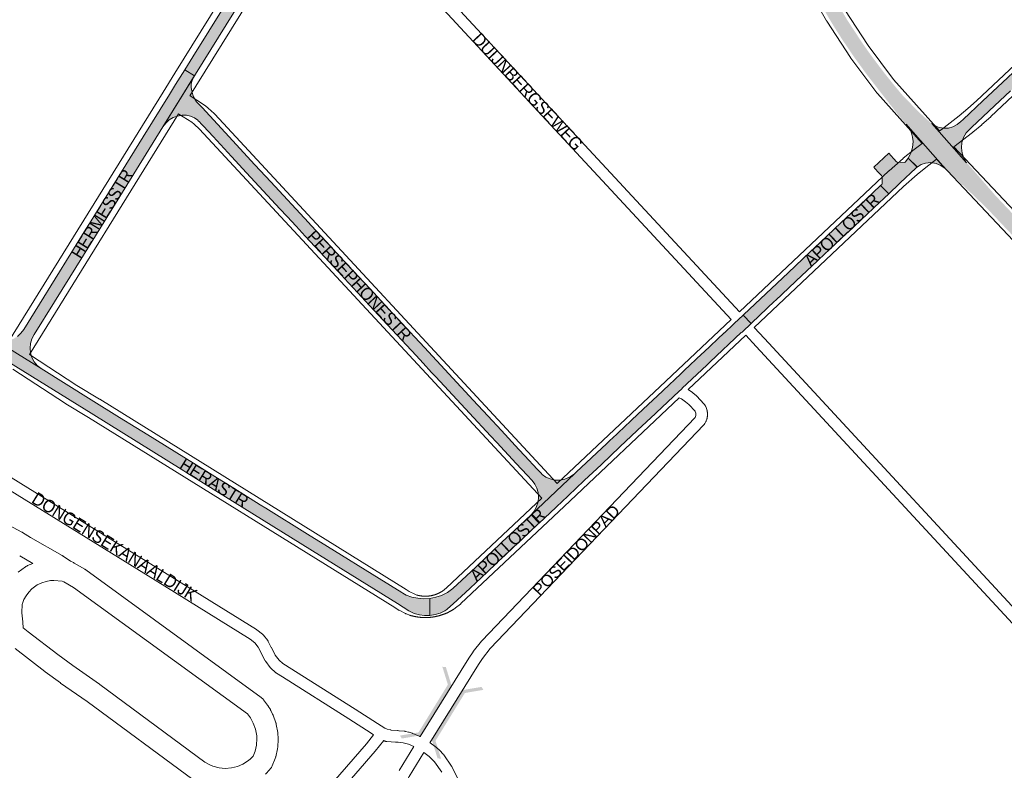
# Paper-space layout 'Layout1' of a CAD drawing. Header units: metres. Extents: x 123097 to 144122, y 392739 to 407589.
# Tile 93 of 256: x 128957 to 129557, y 399911 to 400369. Entities that reach past the tile are written whole.
import ezdxf
from ezdxf.enums import TextEntityAlignment as Align

# ---------------------------------------------------------------- set-up
doc = ezdxf.new("R2010")
doc.units = ezdxf.units.M
doc.header["$MEASUREMENT"] = 0
for name, color, linetype, lineweight in [('gs-anno-wegen algemeen tekst', 7, 'Continuous', 0), ('gs-knt-aanvullende hoofdweg', 7, 'Continuous', 0), ('gs-knt-fietspaden', 7, 'Continuous', 0), ('gs-knt-wegen algemeen', 7, 'Continuous', 0), ('gs-symb-viaduct', 7, 'Continuous', 0), ('gs-vlk-plantopografie wegen algemeen', 7, 'Continuous', 0), ('ir-ARC-asfalt-hoofdwegen-te inspecteren', 5, 'Continuous', 0), ('ir-ARC-beton-hoofdwegen-te inspecteren', 253, 'Continuous', 0)]:
    doc.layers.add(name, color=color, linetype=linetype, lineweight=lineweight)
doc.styles.add('Style-Arial', font='arial.ttf')

# ---------------------------------------------------------------- blocks, each defined once
blk = doc.blocks.new('gg0-viaduct_6')
at = {"layer": 'gs-symb-viaduct', "linetype": 'Continuous'}
blk.add_hatch(color=7, dxfattribs=at).paths.add_polyline_path([(-55.76, -16.89), (-58, -14), (-40, 0), (40, 0), (58, -14), (55.76, -16.89), (38.75, -3.66), (-38.75, -3.66)])

psp = doc.layouts.get("Layout1")

# ---------------------------------------------------------------- hatches: boundary and pattern name
at = {"layer": 'ir-ARC-asfalt-hoofdwegen-te inspecteren', "linetype": 'Continuous', "lineweight": 13, "extrusion": (0, 0, -1)}
h = psp.add_hatch(color=5, dxfattribs=at)
h.paths.add_polyline_path([(-129501.185, 400300.372), (-129509.489, 400308.202), (-129509.183, 400308.467), (-129508.972, 400308.631), (-129505.1, 400312.18), (-129495.24, 400322.239), (-129493.19, 400324.619), (-129490.926, 400327.319), (-129490.178, 400328.222), (-129483.269, 400336.845), (-129476.613, 400345.664), (-129473.207, 400350.393), (-129469.873, 400355.173), (-129461.035, 400368.661), (-129452.776, 400382.512), (-129445.112, 400396.7), (-129435.681, 400415.89), (-129433.718, 400419.731), (-129430.187, 400426.642), (-129428.692, 400429.418), (-129420.208, 400444.301), (-129411.123, 400458.824), (-129401.452, 400472.964), (-129391.211, 400486.697), (-129380.417, 400500), (-129374.292, 400507.08), (-129368.01, 400514.021), (-129340.362, 400543.615), (-129339.601, 400544.43), (-129320.83, 400564.6), (-129313.236, 400573.513), (-129311.001, 400576.23), (-129309.335, 400579.222), (-129308.403, 400582.517), (-129308.254, 400585.938), (-129308.896, 400589.301), (-129310.296, 400592.427), (-129312.377, 400595.146), (-129283.493, 400568.255), (-129286.178, 400570.11), (-129289.2, 400571.342), (-129292.416, 400571.894), (-129295.676, 400571.739), (-129298.376, 400571.052), (-129300.903, 400569.88), (-129303.171, 400568.261), (-129307.735, 400564.328), (-129315.701, 400556.712), (-129323.301, 400548.731), (-129365.15, 400503.799), (-129368.552, 400500), (-129371.259, 400496.852), (-129373.678, 400494.134), (-129373.821, 400493.951), (-129378.936, 400487.803), (-129383.141, 400482.559), (-129387.134, 400477.354), (-129393.25, 400469.126), (-129397.967, 400462.403), (-129403.173, 400454.782), (-129409.612, 400444.492), (-129410.891, 400442.416), (-129413.23, 400438.453), (-129421.162, 400424.47), (-129426.87, 400413.33), (-129435.717, 400395.407), (-129443.114, 400381.431), (-129451.06, 400367.759), (-129454.382, 400362.39), (-129457.789, 400357.074), (-129465.12, 400346.226), (-129472.803, 400335.624), (-129480.83, 400325.28), (-129489.331, 400314.422), (-129492.001, 400310.827), (-129494.923, 400307.435), (-129496.909, 400305.218)])
h.paths.add_polyline_path([(-129304.961, 400573.981), (-129305.332, 400574.061), (-129305.732, 400574.401), (-129305.872, 400574.751), (-129305.742, 400575.111), (-129302.29, 400578.731), (-129301.951, 400578.891), (-129301.602, 400578.781), (-129301.211, 400578.451), (-129301.03, 400578.111), (-129301.152, 400577.751), (-129304.631, 400574.141)], flags=16)
at = {"layer": 'ir-ARC-asfalt-hoofdwegen-te inspecteren', "linetype": 'Continuous', "lineweight": 13}
for points in [[(129533.725, 400281.771), (129512.519, 400305.58), (129512.557, 400305.547), (129512.894, 400305.305), (129514.854, 400304.097), (129516.98, 400303.215), (129519.794, 400302.752), (129522.641, 400302.9), (129525.392, 400303.652), (129527.918, 400304.975), (129530.104, 400306.806), (129531.595, 400308.152), (129543.63, 400319.45), (129555.646, 400330.753), (129588.631, 400361.699), (129600.612, 400372.923), (129615.668, 400387.056), (129616.459, 400387.819), (129631.404, 400401.827), (129660.552, 400429.198), (129688.225, 400455.163), (129689.354, 400456.207), (129701.642, 400467.717), (129703.678, 400465.623), (129714.721, 400453.868), (129715.037, 400453.532), (129710.151, 400448.385), (129708.779, 400449.842), (129708.307, 400450.313), (129706.296, 400451.905), (129703.959, 400452.961), (129701.435, 400453.418), (129698.876, 400453.249), (129696.434, 400452.465), (129694.256, 400451.111), (129693.547, 400450.446), (129693.109, 400450.035), (129680.783, 400438.462), (129680.345, 400438.051), (129665.804, 400424.398), (129665.366, 400423.987), (129650.824, 400410.333), (129650.386, 400409.922), (129636.582, 400396.961), (129636.144, 400396.55), (129621.592, 400382.888), (129621.155, 400382.477), (129607.36, 400369.525), (129606.922, 400369.114), (129593.118, 400356.154), (129592.681, 400355.743), (129590.427, 400353.627), (129578.204, 400342.179), (129576.653, 400340.725), (129576.216, 400340.314), (129560.954, 400325.999), (129560.517, 400325.589), (129547.438, 400313.322), (129547, 400312.911), (129536.857, 400303.398), (129536.42, 400302.988), (129535.706, 400302.319), (129533.483, 400299.945), (129531.829, 400297.146), (129530.822, 400294.054), (129530.509, 400290.817), (129530.908, 400287.59), (129531.997, 400284.526)], [(129148.716, 400445.92), (129154.061, 400450.861), (129149.266, 400455.985), (129138.308, 400445.785), (129121.782, 400430.4), (129114.545, 400423.512), (129107.746, 400416.191), (129101.411, 400408.465), (129095.564, 400400.364), (129090.227, 400391.918), (129061.998, 400346.335), (129057.103, 400338.431), (129063.081, 400334.732), (129063.628, 400335.687), (129096.401, 400388.64), (129097.179, 400389.95), (129101.394, 400396.572), (129105.945, 400402.968), (129112.283, 400410.846), (129119.13, 400418.286), (129126.456, 400425.254), (129137.324, 400435.333), (129148.461, 400445.661)], [(129031.764, 400297.515), (129000, 400246.224), (128995.837, 400239.502), (128987.716, 400226.388), (128958.982, 400179.99), (128957.273, 400177.704), (128955.15, 400175.796), (128952.695, 400174.341), (128950.003, 400173.394), (128949.357, 400173.252), (128946.669, 400172.979), (128943.977, 400173.209), (128941.375, 400173.934), (128938.952, 400175.129), (128969.525, 400156.154), (128967.246, 400158.023), (128965.374, 400160.299), (128963.981, 400162.896), (128963.119, 400165.715), (128962.822, 400168.647), (128963.101, 400171.581), (128963.945, 400174.404), (128965.322, 400177.01), (128977.706, 400197), (129000, 400232.989), (129017.467, 400261.185), (129043.734, 400303.586), (129044.585, 400304.844), (129063.081, 400334.732), (129057.103, 400338.431), (129051.53, 400329.432), (129047.792, 400323.396)], [(129130.582, 400237.028), (129130.605, 400237.003), (129139.475, 400227.403), (129150.676, 400215.32), (129150.873, 400215.118), (129154.464, 400211.237), (129165.146, 400199.734), (129167.146, 400197.515), (129177.695, 400186.151), (129198.097, 400164.099), (129202.39, 400159.489), (129207.598, 400153.865), (129210.121, 400151.158), (129230.639, 400129.022), (129243.502, 400115.107), (129247.291, 400111.009), (129259.232, 400098.223), (129265.841, 400091.183), (129268.825, 400087.935), (129270.524, 400085.745), (129271.767, 400083.267), (129272.507, 400080.596), (129272.717, 400077.832), (129272.475, 400074.848), (129271.633, 400071.974), (129270.226, 400069.331), (129268.313, 400067.028), (129294.687, 400091.947), (129292.132, 400090.102), (129288.892, 400088.743), (129285.429, 400088.148), (129282.621, 400088.227), (129279.882, 400088.851), (129277.318, 400089.997), (129275.026, 400091.621), (129274.331, 400092.319), (129272.032, 400094.761), (129264.436, 400102.96), (129260.863, 400106.79), (129260.846, 400106.808), (129250.15, 400118.34), (129241.785, 400127.436), (129232.983, 400136.884), (129203.25, 400168.989), (129188.449, 400184.995), (129176.602, 400197.726), (129170.073, 400204.886), (129159.247, 400216.518), (129159.063, 400216.701), (129140.718, 400236.522), (129134.275, 400243.47), (129132.623, 400245.277), (129109.668, 400270.012), (129099.936, 400280.515), (129090.78, 400290.441), (129086.486, 400295.064), (129077.045, 400305.268), (129067.657, 400315.397), (129064.357, 400318.941), (129063.018, 400320.897), (129062.135, 400323.096), (129061.877, 400324.061), (129061.49, 400325.6), (129061.068, 400327.726), (129061.105, 400329.893), (129061.6, 400332.003), (129062.53, 400333.961), (129053.716, 400319.727), (129043.792, 400303.702), (129045.547, 400305.94), (129047.683, 400307.818), (129050.127, 400309.272), (129052.797, 400310.252), (129055.601, 400310.726), (129058.167, 400310.708), (129060.675, 400310.167), (129063.021, 400309.126), (129065.104, 400307.628), (129065.367, 400307.386), (129066.085, 400306.675), (129067.145, 400305.523), (129068.548, 400303.997), (129074.393, 400297.7), (129085.598, 400285.564), (129094.763, 400275.676), (129115.16, 400253.637), (129119.45, 400249.029), (129125.037, 400242.987)], [(129359.507, 400153.052), (129348.674, 400142.856), (129348.494, 400142.675), (129348.247, 400142.448), (129336.565, 400131.425), (129336.324, 400131.19), (129329.672, 400124.906), (129328.944, 400124.233), (129317.494, 400113.423), (129316.903, 400112.85), (129314.501, 400110.576), (129295.758, 400092.925), (129294.687, 400091.947), (129268.313, 400067.028), (129273.1, 400061.938), (129283.277, 400071.534), (129283.714, 400071.946), (129290.63, 400078.466), (129291.066, 400078.878), (129300.408, 400087.686), (129300.845, 400088.097), (129310.889, 400097.567), (129311.325, 400097.979), (129322.183, 400108.216), (129322.62, 400108.628), (129332.724, 400118.154), (129333.16, 400118.566), (129344.053, 400128.836), (129344.49, 400129.248), (129354.992, 400139.148), (129355.367, 400139.496), (129360.299, 400144.143), (129360.403, 400144.25), (129375.276, 400158.284), (129377.413, 400160.252), (129396.378, 400178.153), (129396.806, 400178.461), (129397.07, 400178.62), (129402.376, 400183.733), (129397.526, 400188.844), (129392.051, 400183.678), (129391.597, 400183.219), (129386.151, 400178.094), (129385.894, 400177.914), (129373.555, 400166.287), (129372.406, 400165.223), (129361.586, 400154.992)], [(128938.952, 400175.129), (128935.414, 400169.087), (128948.282, 400161.074), (128948.837, 400160.729), (128949.897, 400160.069), (129000, 400129.01), (129056.614, 400093.827), (129058.482, 400092.666), (129139.286, 400042.451), (129186.743, 400012.959), (129193.796, 400008.49), (129197.014, 400006.77), (129200.113, 400005.945), (129203.296, 400005.563), (129206.502, 400005.629), (129206.481, 400016.014), (129202.83, 400015.836), (129199.189, 400016.155), (129195.608, 400016.836), (129192.182, 400018.081), (129190.114, 400019.146), (129189.345, 400019.575), (129175.623, 400028.069), (129144.091, 400047.666), (129131.923, 400055.228), (129106.62, 400070.973), (129103.107, 400073.147), (129087.011, 400083.166), (129080.692, 400087.067), (129077.027, 400089.345), (129062.385, 400098.445), (129034.564, 400115.735), (129027.339, 400120.225), (129017.378, 400126.416), (129000, 400137.216), (128969.525, 400156.154)], [(129220.835, 400012.627), (129230.814, 400022.078), (129231.017, 400022.262), (129241.36, 400032.013), (129241.794, 400032.422), (129251.888, 400041.939), (129252.325, 400042.351), (129262.511, 400051.956), (129262.948, 400052.367), (129272.634, 400061.5), (129273.071, 400061.911), (129273.1, 400061.938), (129268.313, 400067.028), (129268.117, 400066.854), (129261.324, 400060.466), (129258.281, 400057.603), (129250.693, 400050.425), (129247.763, 400047.653), (129246.401, 400046.402), (129234.474, 400035.156), (129234.256, 400034.943), (129220.624, 400022.097), (129217.275, 400019.65), (129213.543, 400017.84), (129210.074, 400016.686), (129206.481, 400016.014), (129206.502, 400005.629), (129209.667, 400006.143), (129212.729, 400007.095), (129215.628, 400008.466), (129216.915, 400009.277), (129217.327, 400009.566)]]:
    psp.add_hatch(color=5, dxfattribs=at).paths.add_polyline_path(points, flags=0)
at = {"layer": 'ir-ARC-asfalt-hoofdwegen-te inspecteren', "linetype": 'Continuous', "lineweight": 13, "extrusion": (0, 0, -1)}
for points in [[(-129520.672, 400278.286), (-129501.185, 400300.372), (-129496.909, 400305.218), (-129498.691, 400302.751), (-129499.234, 400301.896), (-129499.644, 400301.081), (-129500.209, 400299.72), (-129500.818, 400297.249), (-129501.056, 400294.715), (-129500.764, 400291.04), (-129499.716, 400287.506), (-129499.182, 400286.412), (-129498.094, 400284.613), (-129503.612, 400279.138), (-129505.965, 400280.59), (-129508.739, 400281.557), (-129511.931, 400281.833), (-129515.099, 400281.356), (-129518.067, 400280.151)], [(-129402.376, 400183.733), (-129402.742, 400184.111), (-129416.697, 400197.271), (-129417.133, 400197.683), (-129429.451, 400209.3), (-129429.887, 400209.711), (-129442.87, 400221.955), (-129443.379, 400222.435), (-129460.779, 400238.844), (-129461.215, 400239.256), (-129477.145, 400254.279), (-129477.582, 400254.691), (-129486.246, 400262.862), (-129481.241, 400267.838), (-129472.565, 400259.616), (-129457.027, 400244.999), (-129444.422, 400233.071), (-129438.336, 400227.361), (-129424.856, 400214.611), (-129397.952, 400189.197), (-129397.526, 400188.844)]]:
    psp.add_hatch(color=5, dxfattribs=at).paths.add_polyline_path(points)
at = {"layer": 'ir-ARC-asfalt-hoofdwegen-te inspecteren', "linetype": 'Continuous', "lineweight": 13}
h = psp.add_hatch(color=5, dxfattribs=at)
h.paths.add_polyline_path([(129723.25, 400063.731), (129710.906, 400077.081), (129710.521, 400077.499), (129698.062, 400091.34), (129695.291, 400095.01), (129693.372, 400097.4), (129691.211, 400099.85), (129689.544, 400101.646), (129689.507, 400101.66), (129678.506, 400113.342), (129664.406, 400128.314), (129651.743, 400141.762), (129565.229, 400233.715), (129564.778, 400234.194), (129560.562, 400238.675), (129558.035, 400241.329), (129548.734, 400251.139), (129543.844, 400256.122), (129543.355, 400256.585), (129527.334, 400271.969), (129520.672, 400278.286), (129501.185, 400300.372), (129509.489, 400308.202), (129512.519, 400305.58), (129533.725, 400281.771), (129536.247, 400278.995), (129541.164, 400273.401), (129550.939, 400262.1), (129564.847, 400247.341), (129597.475, 400212.717), (129662.071, 400144.167), (129685.218, 400119.604), (129690.461, 400114.04), (129697.012, 400107.43), (129699.512, 400105.1), (129705.562, 400099.86), (129705.962, 400099.463), (129719.571, 400085.948), (129719.918, 400085.573), (129732.244, 400070.845), (129727.979, 400068.612), (129727.87, 400068.773), (129727.115, 400069.576), (129721.67, 400075.369), (129721.339, 400075.521), (129720.999, 400075.389), (129720.624, 400075.037), (129720.484, 400074.694), (129720.627, 400074.352), (129726.077, 400068.579), (129726.827, 400067.785), (129726.973, 400067.674), (129727.149, 400067.626)])
h.paths.add_polyline_path([(129709.362, 400086.532), (129709.037, 400086.706), (129702.845, 400093.277), (129702.691, 400093.622), (129702.836, 400093.971), (129703.209, 400094.304), (129703.558, 400094.432), (129703.892, 400094.267), (129710.075, 400087.693), (129710.213, 400087.353), (129710.079, 400087.012), (129709.71, 400086.654)], flags=16)
at = {"layer": 'ir-ARC-beton-hoofdwegen-te inspecteren', "linetype": 'Continuous', "lineweight": 13, "extrusion": (0, 0, -1)}
psp.add_hatch(color=252, dxfattribs=at).paths.add_polyline_path([(-129481.922, 400273.871, 0.1736861), (-129482.219, 400273.213), (-129482.203, 400269.139, 0.1942384), (-129481.942, 400268.503), (-129481.241, 400267.838), (-129486.246, 400262.862), (-129492.853, 400269.093), (-129493.29, 400269.505), (-129502.692, 400278.372), (-129503.465, 400279.047, 0.0031337), (-129503.599, 400279.15), (-129498.094, 400284.613), (-129498.05, 400284.54), (-129497.437, 400283.633), (-129496.99, 400283.025), (-129496.306, 400282.195, 0.1724214), (-129495.658, 400281.913), (-129491.666, 400282.068, 0.1868927), (-129490.957, 400282.386), (-129489.262, 400284.19), (-129489.219, 400284.238), (-129489.175, 400284.286), (-129489.176, 400284.287), (-129486.296, 400287.567), (-129477.155, 400278.952), (-129477.794, 400278.275), (-129480.07, 400275.777), (-129480.169, 400275.668)])

# ---------------------------------------------------------------- linework, layer by layer
at = {"layer": 'gs-knt-aanvullende hoofdweg', "color": 7, "linetype": 'Continuous', "flags": 128}
for points in [[(128949.797, 400172.815), (129043.893, 400324.73), (129051.146, 400336.443), (129088.906, 400397.426), (129089.012, 400397.592), (129093.515, 400404.455), (129093.783, 400404.837), (129100.47, 400413.765), (129100.722, 400414.082), (129104.302, 400418.36), (129104.569, 400418.662), (129112.176, 400426.819), (129112.542, 400427.186), (129144.134, 400456.688), (129288.795, 400592.11)], [(129151.803, 400443.298), (129122.983, 400416.385), (129115.691, 400408.566), (129112.37, 400404.598), (129105.945, 400396.02), (129101.624, 400389.435), (129063.916, 400328.535), (129060.209, 400322.549)], [(129053.352, 400311.477), (128962.492, 400164.786)]]:
    psp.add_lwpolyline(points, dxfattribs=at)
at = {"layer": 'gs-knt-fietspaden', "color": 7, "linetype": 'Continuous', "flags": 128}
for points in [[(129156.931, 400448.093), (129395.338, 400190.869)], [(129390.231, 400186.051), (129151.803, 400443.298)], [(129101.942, 399986.257), (129101.94, 399986.26), (129099.786, 399989.016), (129096.917, 399991.253), (129039.014, 400027.06), (128939.389, 400088.682), (128882.73, 400123.767), (128882.728, 400123.768), (128799.984, 400175.066), (128751.461, 400205.164), (128680.453, 400249.226), (128612.322, 400291.309), (128586.821, 400306.903)], [(129404.184, 400181.315), (129410.501, 400174.488), (129593.989, 399976.169)], [(129589.561, 399970.618), (129405.348, 400169.721), (129399.078, 400176.498)], [(129364.003, 400143.409), (129366.547, 400141.603), (129366.628, 400141.543), (129366.685, 400141.499), (129366.763, 400141.436), (129368.963, 400139.6), (129369.074, 400139.504), (129369.181, 400139.403), (129369.283, 400139.298), (129373.561, 400134.708), (129373.653, 400134.605), (129373.741, 400134.499), (129373.825, 400134.389), (129373.904, 400134.275), (129374.309, 400133.675), (129374.394, 400133.543), (129374.473, 400133.406), (129374.546, 400133.266), (129374.612, 400133.123), (129374.672, 400132.977), (129375.327, 400131.277), (129375.373, 400131.151), (129375.414, 400131.023), (129375.45, 400130.894), (129375.481, 400130.763), (129375.498, 400130.685), (129375.514, 400130.608), (129375.53, 400130.53), (129375.545, 400130.453), (129375.559, 400130.375), (129375.573, 400130.297), (129375.587, 400130.219), (129375.599, 400130.141), (129375.612, 400130.062), (129375.624, 400129.984), (129375.635, 400129.906), (129375.646, 400129.828), (129375.656, 400129.749), (129375.666, 400129.67), (129375.675, 400129.592), (129375.684, 400129.513), (129375.692, 400129.434), (129375.699, 400129.356), (129375.706, 400129.277), (129375.713, 400129.198), (129375.719, 400129.119), (129375.724, 400129.04), (129375.729, 400128.961), (129375.733, 400128.882), (129375.737, 400128.803), (129375.741, 400128.724), (129375.743, 400128.645), (129375.745, 400128.566), (129375.747, 400128.486), (129375.748, 400128.407), (129375.749, 400128.328), (129375.749, 400128.249), (129375.749, 400128.17), (129375.748, 400128.091), (129375.746, 400128.011), (129375.744, 400127.933), (129375.741, 400127.853), (129375.738, 400127.774), (129375.734, 400127.695), (129375.73, 400127.616), (129375.725, 400127.537), (129375.72, 400127.458), (129375.714, 400127.379), (129375.708, 400127.3), (129375.701, 400127.221), (129375.694, 400127.143), (129375.686, 400127.064), (129375.677, 400126.985), (129375.668, 400126.906), (129375.658, 400126.828), (129375.648, 400126.749), (129375.638, 400126.671), (129375.626, 400126.592), (129375.615, 400126.514), (129375.603, 400126.436), (129375.59, 400126.358), (129375.576, 400126.28), (129375.563, 400126.202), (129375.548, 400126.124), (129375.533, 400126.046), (129375.518, 400125.969), (129375.502, 400125.891), (129375.485, 400125.814), (129375.469, 400125.737), (129375.427, 400125.57), (129375.377, 400125.405), (129375.319, 400125.243), (129374.929, 400124.228), (129374.882, 400124.11), (129374.83, 400123.995), (129374.774, 400123.881), (129374.192, 400122.75), (129374.112, 400122.603), (129374.024, 400122.459), (129373.93, 400122.32), (129373.83, 400122.186), (129373.723, 400122.056), (129373.61, 400121.932), (129243.347, 399985.482), (129238.614, 399979.423), (129236.196, 399975.77), (129236.194, 399975.766), (129236.191, 399975.763), (129206.519, 399928.004)], [(129200.557, 399931.71), (129230.258, 399979.513), (129230.312, 399979.598), (129232.836, 399983.412), (129232.914, 399983.525), (129232.997, 399983.636), (129237.922, 399989.941), (129237.995, 399990.031), (129238.071, 399990.119), (129238.149, 399990.204), (129368.182, 400126.413), (129368.445, 400126.924), (129368.661, 400127.486), (129368.669, 400127.533), (129368.676, 400127.581), (129368.683, 400127.629), (129368.69, 400127.678), (129368.696, 400127.726), (129368.702, 400127.775), (129368.707, 400127.823), (129368.711, 400127.872), (129368.715, 400127.921), (129368.719, 400127.97), (129368.722, 400128.018), (129368.724, 400128.067), (129368.726, 400128.116), (129368.728, 400128.165), (129368.729, 400128.214), (129368.729, 400128.262), (129368.729, 400128.311), (129368.728, 400128.36), (129368.727, 400128.409), (129368.726, 400128.458), (129368.724, 400128.507), (129368.721, 400128.555), (129368.718, 400128.604), (129368.714, 400128.653), (129368.71, 400128.702), (129368.705, 400128.75), (129368.7, 400128.799), (129368.694, 400128.847), (129368.688, 400128.896), (129368.681, 400128.944), (129368.674, 400128.992), (129368.666, 400129.04), (129368.264, 400130.083), (129368.236, 400130.125), (129364.298, 400134.351), (129362.371, 400135.958), (129359.865, 400137.737), (129358.578, 400138.293)], [(128886.427, 400129.735), (129100.771, 399997.123)], [(129100.771, 399997.123), (129100.878, 399997.054), (129100.93, 399997.019), (129100.949, 399997.005), (129100.982, 399996.981), (129101.083, 399996.906), (129104.443, 399994.286), (129104.576, 399994.177), (129104.704, 399994.061), (129104.826, 399993.94), (129104.941, 399993.812), (129105.05, 399993.68), (129107.674, 399990.323), (129107.771, 399990.192), (129107.861, 399990.059), (129107.864, 399990.055), (129107.946, 399989.92), (129107.948, 399989.916), (129107.949, 399989.914), (129107.951, 399989.91), (129108.024, 399989.778), (129108.028, 399989.77), (129109.895, 399986.17), (129109.902, 399986.156), (129112.302, 399981.476), (129114.583, 399978.365), (129116.976, 399976.214), (129116.981, 399976.21)], [(129106.184, 399978.023), (129101.942, 399986.257)], [(129127.314, 399880.519), (129167.834, 399927.397), (129172.246, 399932.85), (129170.843, 399933.747), (129157.195, 399942.478), (129116.656, 399968.09), (129116.643, 399968.098), (129112.973, 399970.439), (129112.961, 399970.447), (129112.85, 399970.522), (129112.802, 399970.555), (129112.731, 399970.608), (129112.649, 399970.671), (129112.615, 399970.7), (129112.502, 399970.796), (129109.62, 399973.387), (129109.515, 399973.486), (129109.489, 399973.511), (129109.414, 399973.589), (129109.365, 399973.642), (129109.317, 399973.696), (129109.247, 399973.779), (129109.225, 399973.807), (129109.136, 399973.921), (129106.476, 399977.55), (129106.398, 399977.662), (129106.371, 399977.702), (129106.323, 399977.778), (129106.273, 399977.86), (129106.253, 399977.897), (129106.187, 399978.017), (129106.184, 399978.023)], [(129116.981, 399976.21), (129160.953, 399948.407)], [(129160.953, 399948.407), (129160.969, 399948.397), (129174.626, 399939.661), (129179.123, 399936.784), (129180.503, 399936.157), (129182.666, 399935.749), (129182.673, 399935.748)], [(129182.673, 399935.748), (129186.603, 399935.384)], [(129186.603, 399935.384), (129186.736, 399935.375), (129187.715, 399935.283), (129187.758, 399935.279), (129191.188, 399934.958), (129191.336, 399934.941), (129191.381, 399934.934), (129191.418, 399934.928), (129191.484, 399934.917), (129191.571, 399934.9), (129191.631, 399934.887), (129193.576, 399934.451), (129193.703, 399934.42), (129193.829, 399934.384), (129195.774, 399933.792), (129195.812, 399933.78), (129195.894, 399933.752), (129195.953, 399933.732), (129195.972, 399933.725), (129196.012, 399933.709), (129196.129, 399933.663), (129199.961, 399932.029), (129200.105, 399931.963), (129200.247, 399931.891), (129200.385, 399931.813), (129200.557, 399931.71)], [(129186.919, 399928.304), (129185.664, 399928.406), (129180.295, 399928.703), (129180.121, 399928.717), (129179.948, 399928.74), (129179.776, 399928.771), (129179.606, 399928.811), (129179.438, 399928.859), (129179.273, 399928.915), (129179.11, 399928.98), (129178.952, 399929.053), (129178.415, 399929.314), (129173.256, 399922.937), (129173.183, 399922.85), (129132.621, 399875.924), (129132.614, 399875.915), (129069.811, 399803.748)], [(129190.246, 399927.995), (129187.126, 399928.287), (129186.919, 399928.304)], [(129187.835, 399911.042), (129196.857, 399925.721)], [(129196.857, 399925.721), (129193.609, 399927.106), (129190.246, 399927.995)], [(129206.716, 399927.87), (129210.493, 399925.085), (129210.595, 399925.006), (129210.637, 399924.973), (129210.646, 399924.965), (129210.695, 399924.923), (129210.775, 399924.853), (129210.793, 399924.837), (129212.368, 399923.381), (129212.464, 399923.288), (129212.557, 399923.192), (129214.632, 399920.956), (129214.706, 399920.877), (129214.764, 399920.812), (129214.812, 399920.757), (129214.89, 399920.662), (129214.912, 399920.634), (129215.007, 399920.506), (129219.742, 399913.759), (129219.818, 399913.645), (129219.844, 399913.606), (129219.891, 399913.527), (129219.937, 399913.447), (129219.959, 399913.407), (129220.023, 399913.284), (129223.936, 399905.277)], [(129202.821, 399922.019), (129193.861, 399907.441), (129191.31, 399902.784), (129188.143, 399896.368), (129184.798, 399888.923), (129182.821, 399883.967), (129180.96, 399878.747), (129180.96, 399878.743), (129180.958, 399878.74)], [(129213.837, 399909.953), (129209.43, 399916.232), (129206.106, 399919.598), (129202.821, 399922.019)]]:
    psp.add_lwpolyline(points, dxfattribs=at)
at = {"layer": 'gs-knt-wegen algemeen', "color": 7, "linetype": 'Continuous', "flags": 128}
for points in [[(129517.136, 400301.194), (129518.114, 400301.884), (129529.212, 400310.423), (129534.507, 400314.863), (129539.706, 400319.478), (129677.313, 400449.107), (129677.454, 400449.235), (129689.799, 400460.201), (129691.706, 400463.596)], [(129701.057, 400453.659), (129700.616, 400452.873), (129700.459, 400452.606), (129700.288, 400452.348), (129700.106, 400452.098), (129699.911, 400451.857), (129699.706, 400451.625), (129699.49, 400451.404), (129699.264, 400451.193), (129686.172, 400439.564), (129548.563, 400309.934), (129548.421, 400309.804), (129543.082, 400305.065), (129542.943, 400304.946), (129537.473, 400300.359), (129537.26, 400300.188), (129526.018, 400291.537)], [(129506.573, 400293.478), (129479.343, 400324.013), (129479.165, 400324.222), (129478.996, 400324.437), (129463.146, 400345.547), (129463.016, 400345.727), (129462.892, 400345.911), (129448.517, 400368.052), (129448.418, 400368.208), (129448.324, 400368.368), (129439.593, 400383.651)], [(129459.538, 400374.987), (129473.691, 400353.187), (129489.243, 400332.474), (129517.136, 400301.194)], [(129060.209, 400322.549), (129060.353, 400322.463), (129068.589, 400317.292), (129068.849, 400317.12), (129069.101, 400316.935), (129071.06, 400315.425), (129071.282, 400315.246), (129071.495, 400315.059), (129075.136, 400311.706), (129075.323, 400311.528), (129075.502, 400311.342), (129284.201, 400086.101)], [(129274.725, 400077.172), (129066.128, 400302.303), (129062.886, 400305.287), (129061.4, 400306.432), (129053.529, 400311.374), (129053.352, 400311.477)], [(129395.338, 400190.869), (129486.37, 400276.757), (129486.53, 400276.903), (129494.944, 400284.33), (129495.122, 400284.482), (129500.629, 400289), (129500.845, 400289.17), (129506.573, 400293.478)], [(129526.018, 400291.537), (129715.33, 400090.542)], [(129515.397, 400283.824), (129508.781, 400278.847), (129503.472, 400274.491), (129495.23, 400267.216), (129495.227, 400267.213), (129495.224, 400267.21), (129404.184, 400181.315)], [(129705.855, 400081.612), (129515.397, 400283.824)], [(129284.201, 400086.101), (129350.442, 400148.516), (129390.231, 400186.051)], [(129399.078, 400176.498), (129364.003, 400143.409)], [(128962.492, 400164.786), (128991.422, 400145.811), (129005.189, 400137.553), (129005.276, 400137.499), (129191.992, 400021.458)], [(129185.121, 400010.4), (128998.447, 400126.414), (128984.612, 400134.713), (128984.391, 400134.852), (128952.343, 400155.873)], [(129358.578, 400138.293), (129288.355, 400072.126), (129288.353, 400072.123), (129288.349, 400072.12)], [(129192, 400021.454), (129193.884, 400020.283), (129197.327, 400018.548), (129198.553, 400018.075), (129198.676, 400018.04), (129198.8, 400018.006), (129198.924, 400017.972), (129199.047, 400017.94), (129199.172, 400017.909), (129199.297, 400017.878), (129199.422, 400017.848), (129199.546, 400017.819), (129199.671, 400017.791), (129199.797, 400017.764), (129199.923, 400017.737), (129200.047, 400017.712), (129200.173, 400017.687), (129200.3, 400017.663), (129200.426, 400017.64), (129200.551, 400017.618), (129200.678, 400017.597), (129200.805, 400017.576), (129200.932, 400017.557), (129201.058, 400017.538), (129201.185, 400017.52), (129201.313, 400017.503), (129201.44, 400017.487), (129201.567, 400017.472), (129201.694, 400017.458), (129201.822, 400017.444), (129201.95, 400017.431), (129202.077, 400017.419), (129202.205, 400017.408), (129202.333, 400017.398), (129202.461, 400017.389), (129202.588, 400017.381), (129202.716, 400017.373), (129202.845, 400017.367), (129202.973, 400017.361), (129203.1, 400017.356), (129203.229, 400017.352), (129203.357, 400017.349), (129203.486, 400017.346), (129203.613, 400017.345), (129203.742, 400017.345), (129203.87, 400017.345), (129203.999, 400017.346), (129204.126, 400017.348), (129204.254, 400017.351), (129204.383, 400017.355), (129204.511, 400017.36), (129204.638, 400017.365), (129204.767, 400017.371), (129204.895, 400017.379), (129205.024, 400017.387), (129205.15, 400017.396), (129205.278, 400017.406), (129205.407, 400017.416), (129205.535, 400017.428), (129205.661, 400017.44), (129205.789, 400017.454), (129205.917, 400017.468), (129206.045, 400017.483), (129206.171, 400017.499), (129206.298, 400017.516), (129206.425, 400017.533), (129206.553, 400017.552), (129206.678, 400017.571), (129206.805, 400017.591), (129206.932, 400017.613), (129207.059, 400017.635), (129207.184, 400017.657), (129207.31, 400017.681), (129207.437, 400017.705), (129207.563, 400017.731), (129207.687, 400017.757), (129207.813, 400017.784), (129207.938, 400017.812), (129208.064, 400017.841), (129208.187, 400017.87), (129208.312, 400017.901), (129208.437, 400017.932), (129208.561, 400017.964), (129208.684, 400017.997), (129208.808, 400018.031), (129208.932, 400018.065), (129209.056, 400018.101), (129209.178, 400018.137), (129209.301, 400018.174), (129209.423, 400018.212), (129209.546, 400018.251), (129209.667, 400018.291), (129209.789, 400018.331), (129209.911, 400018.372), (129210.032, 400018.415), (129210.152, 400018.457), (129210.273, 400018.501), (129210.393, 400018.546), (129210.513, 400018.591), (129210.632, 400018.637), (129210.752, 400018.684), (129210.871, 400018.732), (129210.99, 400018.781), (129211.107, 400018.83), (129211.226, 400018.88), (129211.344, 400018.931), (129211.461, 400018.983), (129211.577, 400019.035), (129211.694, 400019.089), (129211.811, 400019.143), (129211.927, 400019.198), (129212.041, 400019.253), (129212.157, 400019.31), (129212.272, 400019.368), (129212.386, 400019.426), (129212.499, 400019.484), (129212.613, 400019.544), (129212.727, 400019.604), (129212.84, 400019.666), (129212.951, 400019.727), (129213.063, 400019.79), (129213.175, 400019.854), (129213.286, 400019.918), (129213.396, 400019.982), (129213.506, 400020.048), (129213.616, 400020.115), (129213.726, 400020.182), (129213.834, 400020.249), (129213.942, 400020.318), (129214.05, 400020.388), (129214.158, 400020.458), (129214.264, 400020.528), (129216.748, 400022.542), (129274.725, 400077.172)], [(129288.349, 400072.12), (129225.5, 400012.9), (129225.321, 400012.737), (129225.136, 400012.581), (129222.246, 400010.238), (129222.04, 400010.078), (129221.829, 400009.927), (129221.644, 400009.801), (129221.459, 400009.677), (129221.272, 400009.554), (129221.087, 400009.433), (129220.899, 400009.313), (129220.71, 400009.194), (129220.521, 400009.076), (129220.332, 400008.96), (129220.141, 400008.845), (129219.949, 400008.731), (129219.756, 400008.619), (129219.564, 400008.509), (129219.37, 400008.399), (129219.175, 400008.291), (129218.979, 400008.184), (129218.784, 400008.079), (129218.587, 400007.975), (129218.389, 400007.872), (129218.19, 400007.77), (129217.993, 400007.671), (129217.792, 400007.572), (129217.592, 400007.475), (129217.39, 400007.379), (129217.19, 400007.285), (129216.987, 400007.192), (129216.783, 400007.1), (129216.579, 400007.01), (129216.377, 400006.922), (129216.171, 400006.835), (129215.965, 400006.749), (129215.758, 400006.664), (129215.553, 400006.582), (129215.346, 400006.5), (129215.137, 400006.42), (129214.928, 400006.341), (129214.721, 400006.265), (129214.511, 400006.189), (129214.301, 400006.114), (129214.09, 400006.041), (129213.88, 400005.971), (129213.669, 400005.901), (129213.456, 400005.832), (129213.243, 400005.765), (129213.032, 400005.7), (129212.818, 400005.636), (129212.604, 400005.573), (129212.389, 400005.512), (129212.176, 400005.453), (129211.96, 400005.395), (129211.744, 400005.339), (129211.528, 400005.284), (129211.314, 400005.231), (129211.096, 400005.179), (129210.879, 400005.128), (129210.661, 400005.079), (129210.445, 400005.032), (129210.227, 400004.986), (129210.008, 400004.942), (129209.789, 400004.899), (129209.572, 400004.858), (129209.352, 400004.818), (129209.132, 400004.78), (129208.912, 400004.743), (129208.694, 400004.708), (129208.473, 400004.674), (129208.252, 400004.642), (129208.031, 400004.611), (129207.812, 400004.583), (129207.591, 400004.555), (129207.369, 400004.529), (129207.147, 400004.505), (129206.927, 400004.482), (129206.705, 400004.461), (129206.482, 400004.441), (129206.26, 400004.423), (129206.04, 400004.406), (129205.817, 400004.391), (129205.594, 400004.377), (129205.371, 400004.365), (129205.151, 400004.355), (129204.927, 400004.346), (129204.704, 400004.339), (129204.481, 400004.333), (129204.26, 400004.329), (129204.037, 400004.326), (129203.814, 400004.325), (129203.59, 400004.325), (129203.369, 400004.327), (129203.146, 400004.33), (129202.923, 400004.336), (129202.7, 400004.342), (129202.479, 400004.35), (129202.256, 400004.36), (129202.033, 400004.371), (129201.81, 400004.384), (129201.59, 400004.398), (129201.367, 400004.414), (129201.144, 400004.432), (129200.922, 400004.451), (129200.702, 400004.471), (129200.48, 400004.493), (129200.258, 400004.517), (129200.036, 400004.542), (129199.817, 400004.569), (129199.595, 400004.597), (129199.374, 400004.627), (129199.153, 400004.658), (129198.934, 400004.691), (129198.714, 400004.725), (129198.494, 400004.761), (129198.273, 400004.799), (129198.056, 400004.838), (129197.836, 400004.878), (129197.617, 400004.92), (129197.398, 400004.964), (129197.182, 400005.009), (129196.964, 400005.056), (129196.746, 400005.104), (129196.528, 400005.154), (129196.313, 400005.204), (129196.096, 400005.257), (129195.88, 400005.312), (129195.663, 400005.367), (129195.45, 400005.424), (129195.234, 400005.483), (129195.019, 400005.543), (129194.805, 400005.605), (129194.593, 400005.668), (129194.353, 400005.745), (129194.117, 400005.831), (129192.339, 400006.517), (129192.142, 400006.597), (129191.947, 400006.683), (129191.755, 400006.776), (129187.766, 400008.786), (129187.509, 400008.923), (129187.259, 400009.071), (129185.128, 400010.396)], [(128946.772, 400062.375), (128957.805, 400056.466), (128958.005, 400056.354), (128958.201, 400056.236), (128963.062, 400053.175), (128982.499, 400042.156), (128982.692, 400042.042), (128982.881, 400041.922), (128983.065, 400041.795), (128987.444, 400038.675), (128989.244, 400037.82), (128989.489, 400037.698), (128989.729, 400037.565), (128996.209, 400033.789), (128996.398, 400033.674), (128996.583, 400033.553), (128996.763, 400033.427), (129103.718, 399955.542), (129103.964, 399955.353), (129104.201, 399955.153), (129104.428, 399954.942), (129104.645, 399954.721), (129104.851, 399954.49), (129105.046, 399954.249), (129107.644, 399950.871), (129107.786, 399950.68), (129107.921, 399950.483), (129108.048, 399950.282), (129109.332, 399948.167), (129109.465, 399947.939), (129109.587, 399947.706), (129110.697, 399945.494), (129110.81, 399945.257), (129110.913, 399945.015), (129111.006, 399944.77), (129112.672, 399940.115), (129112.756, 399939.865), (129112.83, 399939.612), (129112.893, 399939.356), (129112.946, 399939.098), (129113.84, 399934.235), (129113.882, 399933.977), (129113.914, 399933.717), (129113.935, 399933.456), (129114.086, 399930.986), (129114.097, 399930.723), (129114.097, 399930.459), (129114.086, 399930.195), (129113.787, 399925.259), (129113.766, 399924.997), (129113.734, 399924.735), (129113.692, 399924.476), (129113.639, 399924.218), (129112.549, 399919.396), (129112.486, 399919.141), (129112.412, 399918.889), (129112.329, 399918.639), (129112.236, 399918.394), (129110.385, 399913.809), (129110.261, 399913.524), (129110.125, 399913.245), (129109.975, 399912.973), (129109.813, 399912.708), (129109.638, 399912.451), (129109.451, 399912.203), (129109.252, 399911.964), (129109.042, 399911.735), (129106.287, 399908.868)], [(128955.663, 400031.937), (128960.017, 400035.218), (128960.272, 400035.401), (128960.536, 400035.571), (128960.807, 400035.728), (128961.086, 400035.872), (128961.371, 400036.003), (128964.549, 400037.365), (128956.509, 400041.923)], [(128958.109, 400012.578), (128957.738, 400007.141), (128958.348, 400001.629), (128958.363, 400001.473), (128958.651, 399998.134), (128961.68, 399995.69), (128979.794, 399981.707), (128988.961, 399975.003), (129005.221, 399963.694), (129005.377, 399963.582), (129069.366, 399916.21), (129072.855, 399914.277), (129074.342, 399913.68), (129078.092, 399912.693), (129081.817, 399912.351), (129085.547, 399912.628), (129089.181, 399913.517), (129092.619, 399914.994), (129095.88, 399917.089), (129097.146, 399918.147), (129098.782, 399919.85), (129099.965, 399922.78), (129100.823, 399926.574), (129101.066, 399930.587), (129100.963, 399932.268), (129100.236, 399936.225), (129098.881, 399940.011), (129098.067, 399941.634), (129097.106, 399943.216), (129095.297, 399945.568), (128989.367, 400022.706), (128983.41, 400026.177), (128982.477, 400026.62), (128977.252, 400026.941), (128975.227, 400026.941), (128972.699, 400026.374), (128970.064, 400025.563), (128967.224, 400024.346), (128963.92, 400021.856), (128962.046, 400019.898), (128960.396, 400017.544), (128959.135, 400015.365), (128958.174, 400012.96), (128958.11, 400012.585), (128958.109, 400012.581), (128958.109, 400012.578)], [(129191.992, 400021.458), (129191.996, 400021.456), (129192, 400021.454)], [(129191.992, 400021.458), (129191.996, 400021.456), (129192, 400021.454)], [(129185.128, 400010.396), (129185.124, 400010.398), (129185.121, 400010.4)], [(129185.128, 400010.396), (129185.124, 400010.398), (129185.121, 400010.4)], [(129061.963, 399905.491), (128997.708, 399953.061), (128981.464, 399964.359), (128981.338, 399964.448), (128972.04, 399971.247), (128971.905, 399971.349), (128953.669, 399985.427)]]:
    psp.add_lwpolyline(points, dxfattribs=at)
at = {"layer": 'gs-vlk-plantopografie wegen algemeen', "color": 7, "linetype": 'Continuous', "flags": 128}
for points in [[(129101.942, 399986.257), (129101.94, 399986.26), (129099.786, 399989.016), (129096.917, 399991.253), (129039.014, 400027.06), (128939.389, 400088.682), (128882.73, 400123.767), (128882.728, 400123.768), (128799.984, 400175.066), (128751.461, 400205.164), (128680.453, 400249.226), (128612.322, 400291.309), (128586.821, 400306.903)], [(129100.771, 399997.123), (129100.878, 399997.054), (129100.93, 399997.019), (129100.949, 399997.005), (129100.982, 399996.981), (129101.083, 399996.906), (129104.443, 399994.286), (129104.576, 399994.177), (129104.704, 399994.061), (129104.826, 399993.94), (129104.941, 399993.812), (129105.05, 399993.68), (129107.674, 399990.323), (129107.771, 399990.192), (129107.861, 399990.059), (129107.864, 399990.055), (129107.946, 399989.92), (129107.948, 399989.916), (129107.949, 399989.914), (129107.951, 399989.91), (129108.024, 399989.778), (129108.028, 399989.77), (129109.895, 399986.17), (129109.902, 399986.156), (129112.302, 399981.476), (129114.583, 399978.365), (129116.976, 399976.214), (129116.981, 399976.21)], [(129127.314, 399880.519), (129167.834, 399927.397), (129172.246, 399932.85), (129170.843, 399933.747), (129157.195, 399942.478), (129116.656, 399968.09), (129116.643, 399968.098), (129112.973, 399970.439), (129112.961, 399970.447), (129112.85, 399970.522), (129112.802, 399970.555), (129112.731, 399970.608), (129112.649, 399970.671), (129112.615, 399970.7), (129112.502, 399970.796), (129109.62, 399973.387), (129109.515, 399973.486), (129109.489, 399973.511), (129109.414, 399973.589), (129109.365, 399973.642), (129109.317, 399973.696), (129109.247, 399973.779), (129109.225, 399973.807), (129109.136, 399973.921), (129106.476, 399977.55), (129106.398, 399977.662), (129106.371, 399977.702), (129106.323, 399977.778), (129106.273, 399977.86), (129106.253, 399977.897), (129106.187, 399978.017), (129106.184, 399978.023)], [(129160.953, 399948.407), (129160.969, 399948.397), (129174.626, 399939.661), (129179.123, 399936.784), (129180.503, 399936.157), (129182.666, 399935.749), (129182.673, 399935.748)], [(129186.603, 399935.384), (129186.736, 399935.375), (129187.715, 399935.283), (129187.758, 399935.279), (129191.188, 399934.958), (129191.336, 399934.941), (129191.381, 399934.934), (129191.418, 399934.928), (129191.484, 399934.917), (129191.571, 399934.9), (129191.631, 399934.887), (129193.576, 399934.451), (129193.703, 399934.42), (129193.829, 399934.384), (129195.774, 399933.792), (129195.812, 399933.78), (129195.894, 399933.752), (129195.953, 399933.732), (129195.972, 399933.725), (129196.012, 399933.709), (129196.129, 399933.663), (129199.961, 399932.029), (129200.105, 399931.963), (129200.247, 399931.891), (129200.385, 399931.813), (129200.557, 399931.71)], [(129186.919, 399928.304), (129185.664, 399928.406), (129180.295, 399928.703), (129180.121, 399928.717), (129179.948, 399928.74), (129179.776, 399928.771), (129179.606, 399928.811), (129179.438, 399928.859), (129179.273, 399928.915), (129179.11, 399928.98), (129178.952, 399929.053), (129178.415, 399929.314), (129173.256, 399922.937), (129173.183, 399922.85), (129132.621, 399875.924), (129132.614, 399875.915), (129069.811, 399803.748)], [(129190.246, 399927.995), (129186.919, 399928.304)], [(129196.857, 399925.721), (129193.609, 399927.106), (129190.246, 399927.995)], [(129206.519, 399928.004), (129206.538, 399927.992)], [(129206.519, 399928.004), (129206.538, 399927.992)], [(129206.538, 399927.992), (129206.716, 399927.87)], [(129206.538, 399927.992), (129206.627, 399927.932), (129206.716, 399927.87)], [(129206.716, 399927.87), (129210.493, 399925.085), (129210.595, 399925.006), (129210.637, 399924.973), (129210.646, 399924.965), (129210.695, 399924.923), (129210.775, 399924.853), (129210.793, 399924.837), (129212.368, 399923.381), (129212.464, 399923.288), (129212.557, 399923.192), (129214.632, 399920.956), (129214.706, 399920.877), (129214.764, 399920.812), (129214.812, 399920.757), (129214.89, 399920.662), (129214.912, 399920.634), (129215.007, 399920.506), (129219.742, 399913.759), (129219.818, 399913.645), (129219.844, 399913.606), (129219.891, 399913.527), (129219.937, 399913.447), (129219.959, 399913.407), (129220.023, 399913.284), (129223.936, 399905.277)], [(129213.837, 399909.953), (129209.43, 399916.232), (129206.106, 399919.598), (129202.821, 399922.019)]]:
    psp.add_lwpolyline(points, dxfattribs=at)
at = {"layer": 'ir-ARC-asfalt-hoofdwegen-te inspecteren', "color": 5, "linetype": 'Continuous', "lineweight": 13}
for points in [[(129148.716, 400445.92), (129154.061, 400450.861), (129149.266, 400455.985), (129138.308, 400445.785), (129121.782, 400430.4), (129114.545, 400423.512), (129107.746, 400416.191), (129101.411, 400408.465), (129095.564, 400400.364), (129090.227, 400391.918), (129061.998, 400346.335), (129057.103, 400338.431), (129063.081, 400334.732), (129063.628, 400335.687), (129096.401, 400388.64), (129097.179, 400389.95), (129101.394, 400396.572), (129105.945, 400402.968), (129112.283, 400410.846), (129119.13, 400418.286), (129126.456, 400425.254), (129137.324, 400435.333), (129148.461, 400445.661)], [(129130.582, 400237.028), (129130.605, 400237.003), (129139.475, 400227.403), (129150.676, 400215.32), (129150.873, 400215.118), (129154.464, 400211.237), (129165.146, 400199.734), (129167.146, 400197.515), (129177.695, 400186.151), (129198.097, 400164.099), (129202.39, 400159.489), (129207.598, 400153.865), (129210.121, 400151.158), (129230.639, 400129.022), (129243.502, 400115.107), (129247.291, 400111.009), (129259.232, 400098.223), (129265.841, 400091.183), (129268.825, 400087.935), (129270.524, 400085.745), (129271.767, 400083.267), (129272.507, 400080.596), (129272.717, 400077.832), (129272.475, 400074.848), (129271.633, 400071.974), (129270.226, 400069.331), (129268.313, 400067.028), (129294.687, 400091.947), (129292.132, 400090.102), (129288.892, 400088.743), (129285.429, 400088.148), (129282.621, 400088.227), (129279.882, 400088.851), (129277.318, 400089.997), (129275.026, 400091.621), (129274.331, 400092.319), (129272.032, 400094.761), (129264.436, 400102.96), (129260.863, 400106.79), (129260.846, 400106.808), (129250.15, 400118.34), (129241.785, 400127.436), (129232.983, 400136.884), (129203.25, 400168.989), (129188.449, 400184.995), (129176.602, 400197.726), (129170.073, 400204.886), (129159.247, 400216.518), (129159.063, 400216.701), (129140.718, 400236.522), (129134.275, 400243.47), (129132.623, 400245.277), (129109.668, 400270.012), (129099.936, 400280.515), (129090.78, 400290.441), (129086.486, 400295.064), (129077.045, 400305.268), (129067.657, 400315.397), (129064.357, 400318.941), (129063.018, 400320.897), (129062.135, 400323.096), (129061.877, 400324.061), (129061.49, 400325.6), (129061.068, 400327.726), (129061.105, 400329.893), (129061.6, 400332.003), (129062.53, 400333.961), (129053.716, 400319.727), (129043.792, 400303.702), (129045.547, 400305.94), (129047.683, 400307.818), (129050.127, 400309.272), (129052.797, 400310.252), (129055.601, 400310.726), (129058.167, 400310.708), (129060.675, 400310.167), (129063.021, 400309.126), (129065.104, 400307.628), (129065.367, 400307.386), (129066.085, 400306.675), (129067.145, 400305.523), (129068.548, 400303.997), (129074.393, 400297.7), (129085.598, 400285.564), (129094.763, 400275.676), (129115.16, 400253.637), (129119.45, 400249.029), (129125.037, 400242.987)], [(129503.612, 400279.138), (129505.965, 400280.59), (129508.739, 400281.557), (129511.931, 400281.833), (129515.099, 400281.356), (129518.067, 400280.151), (129520.672, 400278.286), (129501.185, 400300.372), (129496.909, 400305.218), (129498.691, 400302.751), (129499.234, 400301.896), (129499.644, 400301.081), (129500.209, 400299.72), (129500.818, 400297.249), (129501.056, 400294.715), (129500.764, 400291.04), (129499.716, 400287.506), (129499.182, 400286.412), (129498.094, 400284.613)], [(129481.241, 400267.838), (129472.565, 400259.616), (129457.027, 400244.999), (129444.422, 400233.071), (129438.336, 400227.361), (129424.856, 400214.611), (129397.952, 400189.197), (129397.526, 400188.844), (129402.376, 400183.733), (129402.742, 400184.111), (129416.697, 400197.271), (129417.133, 400197.683), (129429.451, 400209.3), (129429.887, 400209.711), (129442.87, 400221.955), (129443.379, 400222.435), (129460.779, 400238.844), (129461.215, 400239.256), (129477.145, 400254.279), (129477.582, 400254.691), (129486.246, 400262.862)], [(129359.507, 400153.052), (129348.674, 400142.856), (129348.494, 400142.675), (129348.247, 400142.448), (129336.565, 400131.425), (129336.324, 400131.19), (129329.672, 400124.906), (129328.944, 400124.233), (129317.494, 400113.423), (129316.903, 400112.85), (129314.501, 400110.576), (129295.758, 400092.925), (129294.687, 400091.947), (129268.313, 400067.028), (129273.1, 400061.938), (129283.277, 400071.534), (129283.714, 400071.946), (129290.63, 400078.466), (129291.066, 400078.878), (129300.408, 400087.686), (129300.845, 400088.097), (129310.889, 400097.567), (129311.325, 400097.979), (129322.183, 400108.216), (129322.62, 400108.628), (129332.724, 400118.154), (129333.16, 400118.566), (129344.053, 400128.836), (129344.49, 400129.248), (129354.992, 400139.148), (129355.367, 400139.496), (129360.299, 400144.143), (129360.403, 400144.25), (129375.276, 400158.284), (129377.413, 400160.252), (129396.378, 400178.153), (129396.806, 400178.461), (129397.07, 400178.62), (129402.376, 400183.733), (129397.526, 400188.844), (129392.051, 400183.678), (129391.597, 400183.219), (129386.151, 400178.094), (129385.894, 400177.914), (129373.555, 400166.287), (129372.406, 400165.223), (129361.586, 400154.992)], [(129220.835, 400012.627), (129230.814, 400022.078), (129231.017, 400022.262), (129241.36, 400032.013), (129241.794, 400032.422), (129251.888, 400041.939), (129252.325, 400042.351), (129262.511, 400051.956), (129262.948, 400052.367), (129272.634, 400061.5), (129273.071, 400061.911), (129273.1, 400061.938), (129268.313, 400067.028), (129268.117, 400066.854), (129261.324, 400060.466), (129258.281, 400057.603), (129250.693, 400050.425), (129247.763, 400047.653), (129246.401, 400046.402), (129234.474, 400035.156), (129234.256, 400034.943), (129220.624, 400022.097), (129217.275, 400019.65), (129213.543, 400017.84), (129210.074, 400016.686), (129206.481, 400016.014), (129206.502, 400005.629), (129209.667, 400006.143), (129212.729, 400007.095), (129215.628, 400008.466), (129216.915, 400009.277), (129217.327, 400009.566)]]:
    psp.add_lwpolyline(points, close=True, dxfattribs=at)
at = {"layer": 'ir-ARC-asfalt-hoofdwegen-te inspecteren', "color": 5, "linetype": 'Continuous', "lineweight": 13, "flags": 128}
for points in [[(129588.631, 400361.699), (129555.646, 400330.753), (129543.63, 400319.45), (129531.595, 400308.152), (129530.104, 400306.806), (129527.918, 400304.975), (129525.392, 400303.652), (129522.641, 400302.9), (129519.794, 400302.752), (129516.98, 400303.215), (129514.854, 400304.097), (129512.894, 400305.305), (129512.557, 400305.547), (129512.519, 400305.58), (129533.725, 400281.771), (129531.997, 400284.526), (129530.908, 400287.59), (129530.509, 400290.817), (129530.822, 400294.054), (129531.829, 400297.146), (129533.483, 400299.945), (129535.706, 400302.319), (129536.42, 400302.988), (129536.857, 400303.398), (129547, 400312.911), (129547.438, 400313.322), (129560.517, 400325.589)], [(128938.952, 400175.129), (128969.525, 400156.154), (128967.246, 400158.023), (128965.374, 400160.299), (128963.981, 400162.896), (128963.119, 400165.715), (128962.822, 400168.647), (128963.101, 400171.581), (128963.945, 400174.404), (128965.322, 400177.01), (128977.706, 400197), (129000, 400232.989), (129017.467, 400261.185), (129043.734, 400303.586), (129044.585, 400304.844), (129063.081, 400334.732), (129057.103, 400338.431), (129051.53, 400329.432), (129047.792, 400323.396), (129031.764, 400297.515), (129000, 400246.224), (128995.837, 400239.502), (128987.716, 400226.388), (128958.982, 400179.99), (128957.273, 400177.704), (128955.15, 400175.796)], [(128949.897, 400160.069), (129000, 400129.01), (129056.614, 400093.827), (129058.482, 400092.666), (129139.286, 400042.451), (129186.743, 400012.959), (129193.796, 400008.49), (129197.014, 400006.77), (129200.113, 400005.945), (129203.296, 400005.563), (129206.502, 400005.629), (129206.481, 400016.014), (129202.83, 400015.836), (129199.189, 400016.155), (129195.608, 400016.836), (129192.182, 400018.081), (129190.114, 400019.146), (129189.345, 400019.575), (129175.623, 400028.069), (129144.091, 400047.666), (129131.923, 400055.228), (129106.62, 400070.973), (129103.107, 400073.147), (129087.011, 400083.166), (129080.692, 400087.067), (129077.027, 400089.345), (129062.385, 400098.445), (129034.564, 400115.735), (129027.339, 400120.225), (129017.378, 400126.416), (129000, 400137.216), (128969.525, 400156.154), (128938.952, 400175.129)]]:
    psp.add_lwpolyline(points, dxfattribs=at)
at = {"layer": 'ir-ARC-beton-hoofdwegen-te inspecteren', "color": 252, "linetype": 'Continuous', "lineweight": 13}
psp.add_lwpolyline([(129481.922, 400273.871, -0.1736861), (129482.219, 400273.213), (129482.203, 400269.139, -0.1942384), (129481.942, 400268.503), (129481.241, 400267.838), (129486.246, 400262.862), (129492.853, 400269.093), (129493.29, 400269.505), (129502.692, 400278.372), (129503.465, 400279.047, -0.0031337), (129503.599, 400279.15), (129498.094, 400284.613), (129498.05, 400284.54), (129497.437, 400283.633), (129496.99, 400283.025), (129496.306, 400282.195, -0.1724214), (129495.658, 400281.913), (129491.666, 400282.068, -0.1868927), (129490.957, 400282.386), (129489.262, 400284.19), (129489.219, 400284.238), (129489.175, 400284.286), (129489.176, 400284.287), (129486.296, 400287.567), (129477.155, 400278.952), (129477.794, 400278.275), (129480.07, 400275.777), (129480.169, 400275.668)], format="xyb", close=True, dxfattribs=at)

# ---------------------------------------------------------------- block references
at = {"layer": 'gs-symb-viaduct', "color": 7, "linetype": 'Continuous', "yscale": 0.6479474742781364}
for p, xscale, zscale, rotation in [((129210.573, 399947.599), 0.4415027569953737, 0.4415027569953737, 238.4141024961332), ((129216.909, 399944.985), 0.4415027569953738, 0.4415027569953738, 58.41410249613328)]:
    psp.add_blockref('gg0-viaduct_6', p, dxfattribs=dict(at, xscale=xscale, zscale=zscale, rotation=rotation))

# ---------------------------------------------------------------- texts
at = {"layer": 'gs-anno-wegen algemeen tekst', "color": 7, "style": 'Style-Arial', "width": 0.909091}
for s, rotation, p in [('DUIJNBERGSEWEG', 312.829889, (129266.176, 400325.079)), ('HERMESSTR', 58.226014, (129006.806, 400250.593)), ('APOLLOSTR', 43.334478, (129457.677, 400240.736)), ('PERSEPHONESTR', 312.817019, (129163.526, 400206.76)), ('HERASTR', 328.139789, (129075.072, 400086.458)), ('DONGENSEKANAALDIJK', 328.261571, (129014.381, 400047.599)), ('APOLLOSTR', 43.297233, (129253.934, 400048.638))]:
    psp.add_text(s, height=7.7, rotation=rotation, dxfattribs=at).set_placement(p, align=Align.MIDDLE_CENTER)
at = {"layer": 'gs-anno-wegen algemeen tekst', "color": 7, "style": 'Style-Arial'}
psp.add_text('POSEIDONPAD', height=7, rotation=46.268208, dxfattribs=at).set_placement((129295.7, 400045.426), align=Align.MIDDLE_CENTER)

doc.saveas('drawing.dxf')
